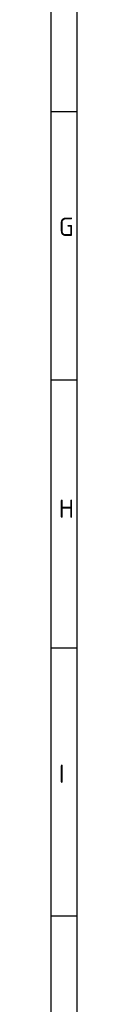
# Model space of a CAD drawing. Header units: millimetres. Extents: x 7 to 819, y 6 to 587.
# Tile 2 of 10: x 6.71 to 10.98, y 176.23 to 337.8. Entities that reach past the tile are written whole.
import ezdxf

# ---------------------------------------------------------------- set-up
doc = ezdxf.new("R2010")
doc.units = ezdxf.units.MM
doc.layers.add('Default', color=7, linetype='Continuous')

msp = doc.modelspace()

# ---------------------------------------------------------------- linework, layer by layer
at = {"layer": 'Default', "color": 7, "linetype": 'Continuous'}
for p, q in [((6.708, 586.67), (6.708, 14.67)), ((10.978, 322.67), (10.978, 581.809)), ((10.978, 322.67), (6.708, 322.67)), ((10.978, 278.67), (10.978, 322.67)), ((10.978, 278.67), (6.708, 278.67)), ((10.978, 14.67), (10.978, 278.67)), ((10.978, 234.67), (6.708, 234.67)), ((10.978, 190.67), (6.708, 190.67))]:
    msp.add_line(p, q, dxfattribs=at)

# ---------------------------------------------------------------- texts
at = {"layer": 'Default', "char_height": 3, "attachment_point": 1}
for s, insert, width in [('{\\fSolid Edge ISO|b1||i0||c0|p34;\\C7;\\H3.;\\W1.;G}', (8.012, 305.312), 1.77274), ('{\\fSolid Edge ISO|b1||i0||c0|p34;\\C7;\\H3.;\\W1.;H}', (8.012, 259.072), 1.84092), ('{\\fSolid Edge ISO|b1||i0||c0|p34;\\C7;\\H3.;\\W1.;I}', (8.012, 215.568), 1.63637)]:
    msp.add_mtext(s, dxfattribs=dict(at, insert=insert, width=width))

doc.saveas('drawing.dxf')
